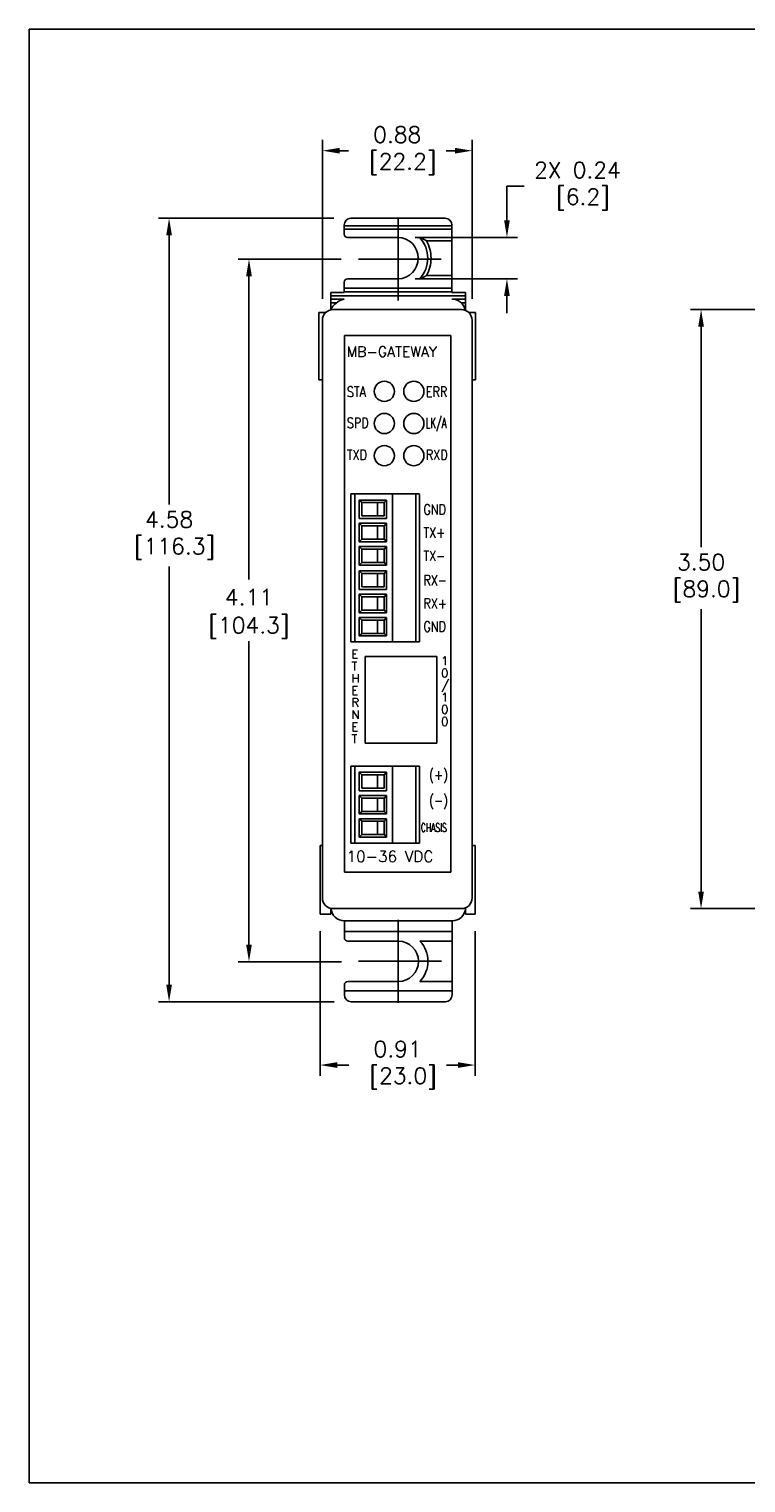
# Model space of a CAD drawing. Extents: x 862.7 to 874.2, y 114.3 to 122.8.
# Tile 1 of 6: x 862.7 to 866.9, y 114.3 to 122.8. Entities that reach past the tile are written whole.
import ezdxf

# ---------------------------------------------------------------- set-up
doc = ezdxf.new("R2010")
doc.units = 0
doc.header["$MEASUREMENT"] = 0
doc.linetypes.add('CENTER', pattern=[2, 1.25, -0.25, 0.25, -0.25])
doc.linetypes.add('PHANTOM', pattern=[2.5, 1.25, -0.25, 0.25, -0.25, 0.25, -0.25])
doc.layers.get('0').update_dxf_attribs({"linetype": 'CONTINUOUS'})
doc.layers.get('DEFPOINTS').update_dxf_attribs({"linetype": 'CONTINUOUS'})
for name, color, linetype in [('Centerline', 40, 'CENTER'), ('dim', 140, 'CONTINUOUS'), ('dim @ 1', 140, 'CONTINUOUS'), ('DIMENSIONS', 140, 'CONTINUOUS'), ('PRODUCT', 7, 'CONTINUOUS'), ('TEXT', 140, 'CONTINUOUS')]:
    doc.layers.add(name, color=color, linetype=linetype)
doc.styles.add('ROMANS', font='romans.shx')
doc.styles.get("Standard").update_dxf_attribs({"font": 'romans.shx'})
doc.dimstyles.get("Standard").update_dxf_attribs({"dimtxt": 0.0937, "dimasz": 0.1, "dimexe": 0.0625, "dimexo": 0.1, "dimgap": 0.0312, "dimtad": 0, "dimtih": 1, "dimtoh": 1, "dimzin": 0, "dimdsep": 46, "dimtxsty": 'Standard', "dimcen": 0, "dimadec": 0, "dimazin": 0, "dimtfac": 1, "dimtofl": 0, "dimtmove": 0, "dimatfit": 3, "dimfxl": 0, "dimtolj": 1, "dimtzin": 0, "dimarcsym": 0})

# ---------------------------------------------------------------- blocks, each defined once
blk = doc.blocks.new('*D30')
at = {"layer": 'DEFPOINTS', "color": 0}
for p in [(866.5982, 121.1301), (867.5118, 121.1301), (867.5197, 117.6273)]:
    blk.add_point(p, dxfattribs=at)
at = {"layer": 'dim', "color": 0, "lineweight": -2}
for p, q in [((867.4118, 121.1301), (866.5357, 121.1301)), ((866.5982, 121.0301), (866.5982, 119.74)), ((866.5982, 117.7273), (866.5982, 119.3787)), ((867.4197, 117.6273), (866.5357, 117.6273))]:
    blk.add_line(p, q, dxfattribs=at)
at = {"layer": 'dim', "color": 0}
for points in [[(866.5815, 121.0301), (866.6149, 121.0301), (866.5982, 121.1301)], [(866.5815, 117.7273), (866.6149, 117.7273), (866.5982, 117.6273)]]:
    blk.add_solid(points, dxfattribs=at)
at = {"layer": 'dim', "color": 0, "insert": (866.5982, 119.5593), "char_height": 0.0937, "attachment_point": 5}
blk.add_mtext('\\A1;3.50\\P [89.0]', dxfattribs=at)
blk = doc.blocks.new('*D32')
at = {"layer": 'DEFPOINTS', "color": 0}
for p in [(865.2602, 122.0588), (864.3852, 121.0926), (865.2602, 121.0926)]:
    blk.add_point(p, dxfattribs=at)
at = {"layer": 'dim', "color": 0, "lineweight": -2}
for p, q in [((864.3852, 121.1926), (864.3852, 122.1213)), ((865.2602, 121.1926), (865.2602, 122.1213)), ((864.4852, 122.0588), (864.5372, 122.0588)), ((865.1602, 122.0588), (865.1083, 122.0588))]:
    blk.add_line(p, q, dxfattribs=at)
at = {"layer": 'dim', "color": 0}
for points in [[(864.4852, 122.0755), (864.4852, 122.0421), (864.3852, 122.0588)], [(865.1602, 122.0755), (865.1602, 122.0421), (865.2602, 122.0588)]]:
    blk.add_solid(points, dxfattribs=at)
at = {"layer": 'dim', "color": 0, "insert": (864.8227, 122.0588), "char_height": 0.0937, "attachment_point": 5}
blk.add_mtext('\\A1;0.88\\P [22.2]', dxfattribs=at)
blk = doc.blocks.new('*D26')
at = {"layer": 'DEFPOINTS', "color": 0, "linetype": 'Continuous'}
for p in [(864.5951, 121.425), (863.956, 117.3171), (864.5965, 117.3171)]:
    blk.add_point(p, dxfattribs=at)
at = {"layer": 'DIMENSIONS', "color": 0, "linetype": 'Continuous', "lineweight": -2}
for p, q in [((864.4951, 121.425), (863.8935, 121.425)), ((863.956, 121.325), (863.956, 119.5517)), ((863.956, 117.4171), (863.956, 119.1904)), ((864.4965, 117.3171), (863.8935, 117.3171))]:
    blk.add_line(p, q, dxfattribs=at)
at = {"layer": 'DIMENSIONS', "color": 0, "linetype": 'Continuous'}
for points in [[(863.9394, 121.325), (863.9727, 121.325), (863.956, 121.425)], [(863.9394, 117.4171), (863.9727, 117.4171), (863.956, 117.3171)]]:
    blk.add_solid(points, dxfattribs=at)
at = {"layer": 'DIMENSIONS', "color": 0, "linetype": 'Continuous', "char_height": 0.0937, "attachment_point": 5}
for s, insert in [('\\A1;4.11', (863.956, 119.4491)), ('\\A1;[104.3]', (863.956, 119.2685))]:
    blk.add_mtext(s, dxfattribs=dict(at, insert=insert))
blk = doc.blocks.new('*D27')
at = {"layer": 'DEFPOINTS', "color": 0, "linetype": 'Continuous'}
for p in [(864.5516, 121.6636), (863.489, 117.0833), (864.553, 117.0833)]:
    blk.add_point(p, dxfattribs=at)
at = {"layer": 'DIMENSIONS', "color": 0, "linetype": 'Continuous', "lineweight": -2}
for p, q in [((864.4516, 121.6636), (863.4265, 121.6636)), ((863.489, 121.5636), (863.489, 119.9897)), ((863.489, 117.1833), (863.489, 119.6283)), ((864.453, 117.0833), (863.4265, 117.0833))]:
    blk.add_line(p, q, dxfattribs=at)
at = {"layer": 'DIMENSIONS', "color": 0, "linetype": 'Continuous'}
for points in [[(863.4724, 121.5636), (863.5057, 121.5636), (863.489, 121.6636)], [(863.4724, 117.1833), (863.5057, 117.1833), (863.489, 117.0833)]]:
    blk.add_solid(points, dxfattribs=at)
at = {"layer": 'DIMENSIONS', "color": 0, "linetype": 'Continuous', "insert": (863.489, 119.809), "char_height": 0.0937, "attachment_point": 5}
blk.add_mtext('\\A1;4.58\\P [116.3]', dxfattribs=at)
blk = doc.blocks.new('*D28')
at = {"layer": 'DEFPOINTS', "color": 0, "linetype": 'Continuous'}
for p in [(864.3714, 117.5951), (865.2775, 117.5951), (865.2775, 116.7129)]:
    blk.add_point(p, dxfattribs=at)
at = {"layer": 'DIMENSIONS', "color": 0, "linetype": 'Continuous', "lineweight": -2}
for p, q in [((864.3714, 117.4951), (864.3714, 116.6504)), ((865.2775, 117.4951), (865.2775, 116.6504)), ((864.4714, 116.7129), (864.539, 116.7129)), ((865.1775, 116.7129), (865.11, 116.7129))]:
    blk.add_line(p, q, dxfattribs=at)
at = {"layer": 'DIMENSIONS', "color": 0, "linetype": 'Continuous'}
for points in [[(864.4714, 116.7296), (864.4714, 116.6963), (864.3714, 116.7129)], [(865.1775, 116.7296), (865.1775, 116.6963), (865.2775, 116.7129)]]:
    blk.add_solid(points, dxfattribs=at)
at = {"layer": 'DIMENSIONS', "color": 0, "linetype": 'Continuous', "insert": (864.8245, 116.7129), "char_height": 0.0937, "attachment_point": 5}
blk.add_mtext('\\A1;0.91\\P [23.0]', dxfattribs=at)
blk = doc.blocks.new('*D35')
at = {"layer": 'DEFPOINTS', "color": 0}
for p in [(864.8272, 121.5519), (864.8272, 121.3093), (865.4636, 121.3093)]:
    blk.add_point(p, dxfattribs=at)
at = {"layer": 'dim', "color": 0, "lineweight": -2}
for p, q in [((865.4636, 121.6519), (865.4636, 121.8521)), ((865.4636, 121.8521), (865.5636, 121.8521)), ((864.9272, 121.5519), (865.5261, 121.5519)), ((864.9272, 121.3093), (865.5261, 121.3093)), ((865.4636, 121.2093), (865.4636, 121.1093))]:
    blk.add_line(p, q, dxfattribs=at)
at = {"layer": 'dim', "color": 0}
for points in [[(865.4469, 121.6519), (865.4802, 121.6519), (865.4636, 121.5519)], [(865.4469, 121.2093), (865.4802, 121.2093), (865.4636, 121.3093)]]:
    blk.add_solid(points, dxfattribs=at)
at = {"layer": 'dim', "color": 0, "insert": (865.8759, 121.8521), "char_height": 0.0937, "attachment_point": 5}
blk.add_mtext('\\A1;2X 0.24\\P [6.2]', dxfattribs=at)

msp = doc.modelspace()

# ---------------------------------------------------------------- linework, layer by layer
for p, q in [((864.4477, 121.1301), (865.1977, 121.1301)), ((864.3852, 121.0676), (864.3852, 117.6898)), ((865.2602, 121.0676), (865.2602, 117.6898)), ((865.0545, 119.1007), (864.6345, 119.1007)), ((864.6345, 118.5948), (864.6345, 119.1007)), ((865.0545, 118.5948), (865.0545, 119.1007)), ((865.0545, 118.5948), (864.6345, 118.5948)), ((864.4493, 117.6273), (865.1993, 117.6273))]:
    msp.add_line(p, q)
for centre, start, end in [((864.4477, 121.0676), 90, 180), ((865.1977, 121.0676), 0, 90), ((864.4477, 117.6898), 180, 270), ((865.1977, 117.6898), 270, 0)]:
    msp.add_arc(centre, 0.0625, start, end)
at = {"layer": 'Centerline'}
for p, q in [((864.8272, 121.1821), (864.8272, 121.6679)), ((865.0794, 121.425), (864.5951, 121.425)), ((864.8285, 117.0767), (864.8285, 117.5624)), ((865.0808, 117.3195), (864.5965, 117.3195))]:
    msp.add_line(p, q, dxfattribs=at)
at = {"layer": 'DEFPOINTS'}
for p, q in [((874.1708, 122.7698), (862.6708, 122.7698)), ((862.6708, 114.2698), (862.6708, 122.7698)), ((864.5145, 120.9787), (865.1359, 120.9787)), ((864.5145, 117.8413), (864.5145, 120.9787)), ((865.1359, 120.9787), (865.1359, 117.8413)), ((865.1359, 117.8413), (864.5145, 117.8413)), ((874.1708, 114.2698), (862.6708, 114.2698))]:
    msp.add_line(p, q, dxfattribs=at)
for centre in [(864.7472, 120.6517), (864.9192, 120.6517), (864.7472, 120.4637), (864.9192, 120.4637), (864.7472, 120.2757), (864.9192, 120.2757)]:
    msp.add_circle(centre, 0.059, dxfattribs=at)
at = {"layer": 'PRODUCT', "linetype": 'Continuous'}
for p, q in [((865.1027, 121.6636), (864.5516, 121.6636)), ((864.5122, 121.6203), (864.5122, 121.6242)), ((864.5122, 121.6006), (864.5122, 121.6203)), ((864.5122, 121.5715), (864.5122, 121.6006)), ((864.5122, 121.6006), (865.1421, 121.6006)), ((864.5319, 121.5519), (864.8272, 121.5519)), ((865.1421, 121.5519), (864.9539, 121.5519)), ((865.1421, 121.6203), (865.1421, 121.6242)), ((865.1421, 121.6203), (865.1421, 121.6006)), ((865.1421, 121.6006), (865.1421, 121.5519)), ((865.1421, 121.5519), (865.1421, 121.5322)), ((865.1421, 121.329), (865.1421, 121.5322)), ((864.8272, 121.3093), (864.5319, 121.3093)), ((864.9539, 121.3093), (865.1421, 121.3093)), ((865.1421, 121.329), (865.1421, 121.3093)), ((865.1421, 121.3093), (865.1421, 121.2541)), ((864.4335, 121.2305), (864.4335, 121.2108)), ((864.4335, 121.2305), (864.5122, 121.2305)), ((864.4335, 121.2108), (864.4335, 121.1912)), ((864.5122, 121.2541), (864.5122, 121.2896)), ((864.5122, 121.2345), (864.5122, 121.2541)), ((865.1421, 121.2541), (864.5122, 121.2541)), ((864.5122, 121.2305), (864.5122, 121.2345)), ((865.1421, 121.2541), (865.1421, 121.2345)), ((865.1421, 121.2305), (865.1421, 121.2345)), ((865.1421, 121.2305), (865.2209, 121.2305)), ((865.2209, 121.2305), (865.2209, 121.2108)), ((865.2209, 121.2108), (865.2209, 121.1912)), ((864.4335, 121.1684), (864.4335, 121.1912)), ((864.4335, 121.1912), (864.5122, 121.1912)), ((864.4335, 121.147), (864.4335, 121.1684)), ((864.4335, 121.1684), (864.4653, 121.1684)), ((864.4335, 121.1256), (864.4335, 121.147)), ((865.1421, 121.1912), (865.2209, 121.1912)), ((865.1975, 121.1684), (865.2209, 121.1684)), ((865.2129, 121.147), (865.2209, 121.147)), ((865.2209, 121.1684), (865.2209, 121.1912)), ((865.2209, 121.147), (865.2209, 121.1684)), ((865.2209, 121.1256), (865.2209, 121.147)), ((864.3646, 121.1124), (864.4042, 121.1124)), ((864.3646, 121.1124), (864.3646, 120.7187)), ((865.2413, 121.1124), (865.2799, 121.1124)), ((865.2799, 121.1124), (865.2799, 120.7187)), ((864.3852, 117.8236), (864.3852, 120.9338)), ((864.3842, 120.7187), (864.3646, 120.7187)), ((865.2602, 120.7187), (865.2799, 120.7187)), ((864.3852, 118.3865), (864.3852, 117.7448)), ((864.3714, 117.9967), (864.3852, 117.9967)), ((864.3714, 117.9967), (864.3714, 117.5951)), ((865.2775, 117.9967), (865.2616, 117.9967)), ((865.2775, 117.9967), (865.2775, 117.5951)), ((864.4348, 117.5951), (864.3714, 117.5951)), ((864.4348, 117.5951), (864.4348, 117.6291)), ((864.5136, 117.4928), (864.5136, 117.5557)), ((864.5136, 117.5557), (865.1435, 117.5557)), ((865.1435, 117.4928), (865.1435, 117.5557)), ((865.2222, 117.5951), (865.2222, 117.6291)), ((865.2775, 117.5951), (865.2222, 117.5951)), ((864.5136, 117.4573), (864.5136, 117.4928)), ((864.5136, 117.4928), (865.1435, 117.4928)), ((865.1435, 117.4928), (865.1435, 117.4376)), ((864.5333, 117.4376), (864.8285, 117.4376)), ((865.1435, 117.4376), (864.9553, 117.4376)), ((865.1435, 117.2014), (865.1435, 117.4376)), ((864.5136, 117.1463), (864.5136, 117.1817)), ((864.5136, 117.1227), (864.5136, 117.1463)), ((865.1435, 117.1463), (864.5136, 117.1463)), ((864.8285, 117.2014), (864.5333, 117.2014)), ((864.9553, 117.2014), (865.1435, 117.2014)), ((865.1435, 117.2014), (865.1435, 117.1463)), ((865.1435, 117.1227), (865.1435, 117.1463)), ((865.1041, 117.0833), (864.553, 117.0833))]:
    msp.add_line(p, q, dxfattribs=at)
at = {"layer": 'PRODUCT', "linetype": 'PHANTOM'}
for p, q in [((865.1421, 121.6203), (864.5122, 121.6203)), ((864.9931, 121.5322), (865.1421, 121.5322)), ((865.1421, 121.329), (864.9931, 121.329)), ((865.2209, 121.2108), (864.4335, 121.2108)), ((864.5122, 121.2345), (865.1421, 121.2345))]:
    msp.add_line(p, q, dxfattribs=at)
at = {"layer": 'PRODUCT', "color": 7, "linetype": 'Continuous'}
for p, q in [((864.9521, 120.0519), (864.5504, 120.0519)), ((864.5504, 120.0519), (864.5504, 119.602)), ((864.5754, 120.0519), (864.5754, 119.602)), ((864.7954, 120.0519), (864.7954, 119.602)), ((864.9321, 120.0496), (864.9321, 119.5997)), ((864.9521, 120.0496), (864.9521, 119.5997)), ((864.7604, 120.0162), (864.6004, 120.0162)), ((864.6004, 120.0162), (864.6004, 119.908)), ((864.6154, 120.0012), (864.6004, 120.0162)), ((864.7454, 120.0012), (864.6154, 120.0012)), ((864.6154, 120.0012), (864.6154, 119.923)), ((864.7068, 120.0012), (864.7068, 119.923)), ((864.7454, 120.0012), (864.7604, 120.0162)), ((864.7454, 120.0012), (864.7454, 119.923)), ((864.7604, 120.0162), (864.7604, 119.908)), ((864.7604, 119.908), (864.6004, 119.908)), ((864.7604, 119.8802), (864.6004, 119.8802)), ((864.6004, 119.8802), (864.6004, 119.772)), ((864.6154, 119.8652), (864.6004, 119.8802)), ((864.7454, 119.923), (864.6154, 119.923)), ((864.7454, 119.8652), (864.6154, 119.8652)), ((864.6154, 119.8652), (864.6154, 119.787)), ((864.7068, 119.8652), (864.7068, 119.787)), ((864.7454, 119.8652), (864.7604, 119.8802)), ((864.7454, 119.8652), (864.7454, 119.787)), ((864.7604, 119.8802), (864.7604, 119.772)), ((864.6154, 119.787), (864.6004, 119.772)), ((864.7604, 119.772), (864.6004, 119.772)), ((864.7454, 119.787), (864.6154, 119.787)), ((864.7454, 119.787), (864.7604, 119.772)), ((864.6004, 119.7442), (864.6004, 119.636)), ((864.7604, 119.7442), (864.6004, 119.7442)), ((864.6154, 119.7292), (864.6004, 119.7442)), ((864.6004, 119.7442), (864.6004, 119.636)), ((864.7604, 119.7442), (864.6004, 119.7442)), ((864.6154, 119.7292), (864.6154, 119.651)), ((864.7454, 119.7292), (864.6154, 119.7292)), ((864.7068, 119.7292), (864.7068, 119.651)), ((864.7454, 119.7292), (864.7604, 119.7442)), ((864.7454, 119.7292), (864.7454, 119.651)), ((864.7604, 119.7442), (864.7604, 119.636)), ((864.7604, 119.7442), (864.7604, 119.636)), ((864.5504, 119.6376), (864.5504, 119.1877)), ((864.5754, 119.6376), (864.5754, 119.1877)), ((864.6154, 119.651), (864.6004, 119.636)), ((864.7604, 119.636), (864.6004, 119.636)), ((864.7604, 119.636), (864.6004, 119.636)), ((864.7604, 119.6019), (864.6004, 119.6019)), ((864.6004, 119.6019), (864.6004, 119.4937)), ((864.6154, 119.5869), (864.6004, 119.6019)), ((864.7454, 119.651), (864.6154, 119.651)), ((864.7454, 119.651), (864.7604, 119.636)), ((864.7454, 119.5869), (864.7604, 119.6019)), ((864.7604, 119.6019), (864.7604, 119.4937)), ((864.7954, 119.6376), (864.7954, 119.1877)), ((864.9321, 119.6376), (864.9321, 119.1877)), ((864.9521, 119.6376), (864.9521, 119.1877)), ((864.7454, 119.5869), (864.6154, 119.5869)), ((864.6154, 119.5869), (864.6154, 119.5087)), ((864.7068, 119.5869), (864.7068, 119.5087)), ((864.7454, 119.5869), (864.7454, 119.5087)), ((864.7604, 119.4937), (864.6004, 119.4937)), ((864.7604, 119.4659), (864.6004, 119.4659)), ((864.6004, 119.4659), (864.6004, 119.3577)), ((864.6154, 119.4509), (864.6004, 119.4659)), ((864.7454, 119.5087), (864.6154, 119.5087)), ((864.7454, 119.4509), (864.6154, 119.4509)), ((864.6154, 119.4509), (864.6154, 119.3727)), ((864.7068, 119.4509), (864.7068, 119.3727)), ((864.7454, 119.4509), (864.7604, 119.4659)), ((864.7454, 119.4509), (864.7454, 119.3727)), ((864.7604, 119.4659), (864.7604, 119.3577)), ((864.6154, 119.3727), (864.6004, 119.3577)), ((864.7604, 119.3577), (864.6004, 119.3577)), ((864.7454, 119.3727), (864.6154, 119.3727)), ((864.7454, 119.3727), (864.7604, 119.3577)), ((864.6004, 119.3299), (864.6004, 119.2217)), ((864.7604, 119.3299), (864.6004, 119.3299)), ((864.6154, 119.3149), (864.6004, 119.3299)), ((864.6004, 119.3299), (864.6004, 119.2217)), ((864.7604, 119.3299), (864.6004, 119.3299)), ((864.6154, 119.3149), (864.6154, 119.2367)), ((864.7454, 119.3149), (864.6154, 119.3149)), ((864.7068, 119.3149), (864.7068, 119.2367)), ((864.7454, 119.3149), (864.7604, 119.3299)), ((864.7454, 119.3149), (864.7454, 119.2367)), ((864.7604, 119.3299), (864.7604, 119.2217)), ((864.7604, 119.3299), (864.7604, 119.2217)), ((864.9521, 119.1877), (864.5504, 119.1877)), ((864.6154, 119.2367), (864.6004, 119.2217)), ((864.7604, 119.2217), (864.6004, 119.2217)), ((864.7604, 119.2217), (864.6004, 119.2217)), ((864.7454, 119.2367), (864.6154, 119.2367)), ((864.7454, 119.2367), (864.7604, 119.2217)), ((864.9521, 118.4608), (864.5504, 118.4608)), ((864.5504, 118.4608), (864.5504, 118.0109)), ((864.5754, 118.4608), (864.5754, 118.0109)), ((864.7604, 118.4251), (864.6004, 118.4251)), ((864.6004, 118.4251), (864.6004, 118.3169)), ((864.6154, 118.4101), (864.6004, 118.4251)), ((864.7454, 118.4101), (864.6154, 118.4101)), ((864.6154, 118.4101), (864.6154, 118.3319)), ((864.7068, 118.4101), (864.7068, 118.3319)), ((864.7454, 118.4101), (864.7604, 118.4251)), ((864.7454, 118.4101), (864.7454, 118.3319)), ((864.7604, 118.4251), (864.7604, 118.3169)), ((864.7954, 118.4608), (864.7954, 118.0109)), ((864.9321, 118.4608), (864.9321, 118.0109)), ((864.9521, 118.4608), (864.9521, 118.0109)), ((864.7454, 118.3319), (864.6154, 118.3319)), ((864.7604, 118.3169), (864.6004, 118.3169)), ((864.7604, 118.2891), (864.6004, 118.2891)), ((864.6004, 118.2891), (864.6004, 118.1809)), ((864.6154, 118.2741), (864.6004, 118.2891)), ((864.7454, 118.2741), (864.6154, 118.2741)), ((864.6154, 118.2741), (864.6154, 118.1959)), ((864.7068, 118.2741), (864.7068, 118.1959)), ((864.7454, 118.2741), (864.7604, 118.2891)), ((864.7454, 118.2741), (864.7454, 118.1959)), ((864.7604, 118.2891), (864.7604, 118.1809)), ((864.6154, 118.1959), (864.6004, 118.1809)), ((864.7604, 118.1809), (864.6004, 118.1809)), ((864.6004, 118.1531), (864.6004, 118.0449)), ((864.7604, 118.1531), (864.6004, 118.1531)), ((864.6154, 118.1381), (864.6004, 118.1531)), ((864.6004, 118.1531), (864.6004, 118.0449)), ((864.7604, 118.1531), (864.6004, 118.1531)), ((864.7454, 118.1959), (864.6154, 118.1959)), ((864.7454, 118.1959), (864.7604, 118.1809)), ((864.7454, 118.1381), (864.7604, 118.1531)), ((864.7604, 118.1531), (864.7604, 118.0449)), ((864.7604, 118.1531), (864.7604, 118.0449)), ((864.6154, 118.1381), (864.6154, 118.0599)), ((864.7454, 118.1381), (864.6154, 118.1381)), ((864.7068, 118.1381), (864.7068, 118.0599)), ((864.7454, 118.1381), (864.7454, 118.0599)), ((864.9521, 118.0109), (864.5504, 118.0109)), ((864.6154, 118.0599), (864.6004, 118.0449)), ((864.7604, 118.0449), (864.6004, 118.0449)), ((864.7604, 118.0449), (864.6004, 118.0449)), ((864.7454, 118.0599), (864.6154, 118.0599)), ((864.7454, 118.0599), (864.7604, 118.0449))]:
    msp.add_line(p, q, dxfattribs=at)
at = {"layer": 'PRODUCT', "linetype": 'Continuous'}
for centre, radius, start, end in [((864.5516, 121.6242), 0.0394, 90, 180), ((865.1027, 121.6242), 0.0394, 0, 90), ((864.5319, 121.5715), 0.0197, 180, 270), ((864.8239, 121.4306), 0.1213, 271.52328, 88.47672), ((864.819, 121.4306), 0.1814, 318.04274, 41.95726), ((864.5319, 121.2896), 0.0197, 90, 180), ((864.5357, 121.0829), 0.1108, 102.2245, 157.29411), ((865.1421, 121.1124), 0.0787, 10.53842, 90), ((864.5136, 117.6345), 0.0787, 184.02766, 270), ((865.1435, 117.6345), 0.0787, 270, 355.97234), ((864.5333, 117.4573), 0.0197, 180, 270), ((864.8285, 117.3195), 0.1181, 270, 90), ((864.8285, 117.3195), 0.1732, 317.01411, 42.98589), ((864.5333, 117.1817), 0.0197, 90, 180), ((864.553, 117.1227), 0.0394, 180, 270), ((865.1041, 117.1227), 0.0394, 270, 360)]:
    msp.add_arc(centre, radius, start, end, dxfattribs=at)
at = {"layer": 'PRODUCT', "linetype": 'PHANTOM'}
msp.add_arc((864.8154, 121.4306), 0.2047, 330.2402, 29.7598, dxfattribs=at)
at = {"layer": 'PRODUCT', "linetype": 'Continuous'}
for points, start_tangent, end_tangent in [([(864.9539, 121.5519), (864.9541, 121.5517), (864.9544, 121.5516), (864.9552, 121.5513), (864.9561, 121.5509), (864.9582, 121.5499), (864.9603, 121.549), (864.963, 121.5478), (864.9656, 121.5465), (864.9684, 121.5452), (864.9712, 121.5438), (864.9766, 121.5411), (864.982, 121.5383), (864.9875, 121.5353), (864.9929, 121.5323), (864.993, 121.5322), (864.9931, 121.5322)], (0.91701, -0.398864), (0.868963, -0.494877)), ([(864.9539, 121.3093), (864.9541, 121.3094), (864.9544, 121.3095), (864.9552, 121.3099), (864.9561, 121.3102), (864.9582, 121.3112), (864.9603, 121.3121), (864.963, 121.3134), (864.9656, 121.3146), (864.9684, 121.3159), (864.9712, 121.3173), (864.9766, 121.32), (864.982, 121.3229), (864.9875, 121.3258), (864.9929, 121.3289), (864.993, 121.3289), (864.9931, 121.329)], (0.91701, 0.398864), (0.868963, 0.494877))]:
    msp.add_spline(points, degree=3, dxfattribs=dict(at, start_tangent=start_tangent, end_tangent=end_tangent))

# ---------------------------------------------------------------- texts
at = {"layer": 'TEXT', "style": 'ROMANS'}
for s, height, p in [('MB-GATEWAY', 0.06, (864.5264, 120.854)), ('10-36 VDC', 0.065, (864.5264, 117.9003))]:
    msp.add_text(s, height=height, dxfattribs=at).set_placement(p)
for s, height, width, p in [('STA', 0.06, 0.8, (864.5282, 120.6194)), ('ERR', 0.06, 0.8, (864.9897, 120.6194)), ('SPD', 0.06, 0.8, (864.5282, 120.4373)), ('LK/A', 0.06, 0.6, (864.9897, 120.4373)), ('TXD', 0.06, 0.8, (864.5282, 120.2508)), ('RXD', 0.06, 0.8, (864.9897, 120.2508)), ('GND', 0.06, 0.8, (864.9756, 119.9308)), ('TX+', 0.06, 0.8, (864.9756, 119.7962)), ('TX-', 0.06, 0.8, (864.9756, 119.6599)), ('RX-', 0.06, 0.8, (864.9756, 119.5175)), ('RX+', 0.06, 0.8, (864.9756, 119.3815)), ('GND', 0.06, 0.8, (864.9756, 119.2464)), ('(+)', 0.06, 0.8, (865.0083, 118.3801)), ('(-)', 0.06, 0.8, (865.0083, 118.2298)), ('CHASIS', 0.05, 0.65, (864.9603, 118.0763))]:
    msp.add_text(s, height=height, dxfattribs=dict(at, width=width)).set_placement(p)
at = {"layer": 'TEXT', "char_height": 0.05, "attachment_point": 1, "line_spacing_factor": 0.85, "style": 'ROMANS'}
for s, insert in [('E\\PT\\PH\\PE\\PR\\PN\\PE\\PT', (864.5546, 119.1409)), ('1\\P0\\P/\\P1\\P0\\P0', (865.079, 119.1007))]:
    msp.add_mtext_dynamic_manual_height_columns(s, width=0.089131, gutter_width=0.5, heights=[0.5531], dxfattribs=dict(at, insert=insert))

# ---------------------------------------------------------------- dimensions: what is measured, and where the dimension line sits
at = {"layer": 'dim @ 1'}
dim = msp.add_linear_dim(base=(865.2602262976, 122.0588084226), p1=(864.3852262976, 121.0926448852), p2=(865.2602262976, 121.0926448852), dimstyle='Standard', override={"dimscale": 1, "dimpost": '\\X', "dimtix": 0, "dimtofl": 0, "dimtmove": 0, "dimatfit": 3}, dxfattribs=at)
dim.commit()
dim.dimension.update_dxf_attribs({"geometry": '*D32', "text_midpoint": (864.8227262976, 122.0588084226), "dimtype": 128})
dim = msp.add_linear_dim(base=(865.4636, 121.3093), p1=(864.8272, 121.5519), p2=(864.8272, 121.3093), angle=90, text='2X <>', dimstyle='Standard', override={"dimscale": 1, "dimpost": '\\X', "dimtix": 0, "dimtofl": 0, "dimtmove": 0, "dimatfit": 3}, dxfattribs=at)
dim.commit()
dim.dimension.update_dxf_attribs({"geometry": '*D35', "text_midpoint": (865.8759, 121.8521), "dimtype": 128})
dim = msp.add_linear_dim(base=(866.5982, 121.1301), p1=(867.5197, 117.6273), p2=(867.5118, 121.1301), angle=90, dimstyle='Standard', override={"dimscale": 1, "dimpost": '\\X', "dimtix": 0, "dimtofl": 0, "dimtmove": 0, "dimatfit": 3}, dxfattribs=at)
dim.commit()
dim.dimension.update_dxf_attribs({"geometry": '*D30', "text_midpoint": (866.5982, 119.5593), "dimtype": 128})
at = {"layer": 'DIMENSIONS', "linetype": 'Continuous'}
dim = msp.add_linear_dim(base=(863.489, 117.0833), p1=(864.5516, 121.6636), p2=(864.553, 117.0833), angle=90, dimstyle='Standard', override={"dimdec": 2, "dimpost": '\\X'}, dxfattribs=at)
dim.commit()
dim.dimension.update_dxf_attribs({"geometry": '*D27', "text_midpoint": (863.489, 119.809), "dimtype": 160})
dim = msp.add_linear_dim(base=(863.956, 117.3171), p1=(864.5951, 121.425), p2=(864.5965, 117.3171), angle=90, dimstyle='Standard', override={"dimdec": 2, "dimpost": '\\X'}, dxfattribs=at)
dim.commit()
dim.dimension.update_dxf_attribs({"geometry": '*D26', "text_midpoint": (863.956, 119.3711)})
dim = msp.add_linear_dim(base=(865.2775, 116.7129), p1=(864.3714, 117.5951), p2=(865.2775, 117.5951), dimstyle='Standard', override={"dimdec": 2, "dimpost": '\\X'}, dxfattribs=at)
dim.commit()
dim.dimension.update_dxf_attribs({"geometry": '*D28', "text_midpoint": (864.8245, 116.7129), "dimtype": 160})

doc.saveas('drawing.dxf')
